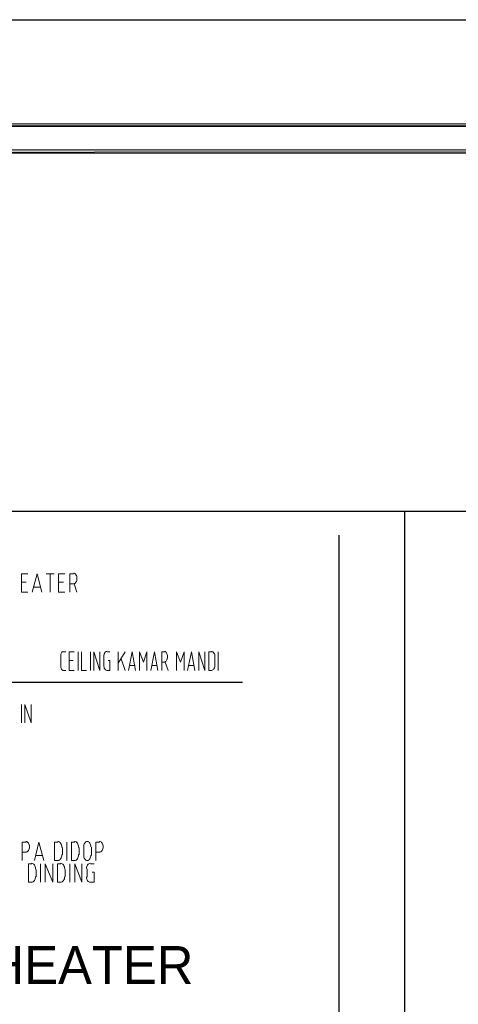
# Model space of a CAD drawing. Header units: millimetres. Extents: x 0 to 420, y 0 to 297.
# Tile 59 of 100: x 117 to 150, y 222 to 297. Entities that reach past the tile are written whole.
import ezdxf

# ---------------------------------------------------------------- set-up
doc = ezdxf.new("R2010")
doc.units = ezdxf.units.MM
for name, color, linetype in [('FILL_000000', 7, 'Continuous'), ('LINE_000000', 7, 'Continuous'), ('TEXT', 7, 'Continuous')]:
    doc.layers.add(name, color=color, linetype=linetype)

msp = doc.modelspace()

# ---------------------------------------------------------------- hatches: boundary and pattern name
at = {"layer": 'FILL_000000'}
h = msp.add_hatch(color=7, dxfattribs=at)
h.dxf.hatch_style = 1
h.paths.add_polyline_path([(412.284, 289.052), (17.653, 288.84), (17.399, 289.052), (412.284, 289.052)])
h = msp.add_hatch(color=7, dxfattribs=at)
h.dxf.hatch_style = 1
h.paths.add_polyline_path([(412.073, 288.84), (412.284, 289.052), (17.653, 288.84), (412.073, 288.84)])
h = msp.add_hatch(color=7, dxfattribs=at)
h.dxf.hatch_style = 1
h.paths.add_polyline_path([(363.178, 287.062), (19.643, 286.808), (19.431, 287.062), (363.178, 287.062)])
h = msp.add_hatch(color=7, dxfattribs=at)
h.dxf.hatch_style = 1
h.paths.add_polyline_path([(363.178, 286.808), (363.178, 287.062), (19.643, 286.808), (363.178, 286.808)])

# ---------------------------------------------------------------- linework, layer by layer
at = {"layer": 'LINE_000000', "lineweight": 25}
for p, q in [((146.219, 259.673), (146.219, 29.676)), ((61.976, 246.761), (133.943, 246.761))]:
    msp.add_line(p, q, dxfattribs=at)
at = {"layer": 'LINE_000000', "lineweight": 13}
for p, q in [((117.56, 254.339), (117.221, 254.339)), ((119.084, 254.974), (119.676, 254.974)), ((119.38, 253.577), (119.38, 254.974)), ((120.396, 254.339), (120.015, 254.339)), ((118.66, 253.958), (118.152, 253.958)), ((121.158, 254.212), (120.862, 254.212)), ((121.2, 254.212), (121.412, 253.577)), ((120.396, 249.047), (120.565, 249.047)), ((121.497, 247.65), (121.497, 249.047)), ((122.428, 247.65), (122.428, 249.047)), ((123.698, 249.047), (123.91, 249.047)), ((124.545, 247.65), (124.545, 249.047)), ((125.053, 249.047), (124.545, 248.2)), ((132.122, 247.65), (132.122, 249.047)), ((120.184, 247.989), (120.184, 248.708)), ((121.116, 248.412), (120.819, 248.412)), ((123.444, 248.031), (123.444, 248.666)), ((124.756, 248.539), (125.053, 247.65)), ((131.868, 248.073), (131.868, 248.624)), ((120.565, 247.65), (120.396, 247.65)), ((125.815, 248.031), (125.391, 248.031)), ((127.466, 248.031), (127.085, 248.031)), ((128.058, 248.285), (127.847, 248.285)), ((128.101, 248.285), (128.312, 247.65)), ((130.26, 248.031), (129.879, 248.031)), ((131.403, 247.65), (131.614, 247.65)), ((117.221, 243.671), (117.221, 245.068)), ((120.311, 233.68), (120.311, 234.23)), ((120.65, 233.257), (120.65, 234.654)), ((121.581, 233.68), (121.581, 234.23)), ((121.92, 233.638), (121.92, 234.273)), ((122.513, 234.273), (122.513, 233.638)), ((117.56, 233.892), (117.263, 233.892)), ((118.787, 233.638), (118.279, 233.638)), ((123.148, 233.892), (122.851, 233.892)), ((118.66, 231.606), (118.66, 233.003)), ((119.719, 233.257), (119.973, 233.257)), ((120.862, 231.606), (120.862, 233.003)), ((120.989, 233.257), (121.243, 233.257)), ((122.428, 233.003), (122.724, 233.003)), ((118.322, 232.029), (118.322, 232.579)), ((120.523, 232.029), (120.523, 232.579)), ((122.174, 231.987), (122.174, 232.622)), ((117.729, 231.606), (117.983, 231.606)), ((119.93, 231.606), (120.184, 231.606))]:
    msp.add_line(p, q, dxfattribs=at)
at = {"layer": 'LINE_000000', "lineweight": 25}
for points in [[(0.212, 0), (0.212, 296.926), (420.158, 296.926), (420.158, 0), (0.212, 0)], [(51.858, 259.673), (51.858, 29.676), (335.026, 29.676), (335.026, 259.673), (51.858, 259.673)], [(51.858, 259.673), (51.858, 29.676), (335.026, 29.676), (335.026, 259.673), (51.858, 259.673)]]:
    msp.add_lwpolyline(points, close=True, dxfattribs=at)
at = {"layer": 'LINE_000000', "lineweight": 0}
for points in [[(412.284, 289.052), (17.653, 288.84), (17.399, 289.052), (412.284, 289.052)], [(412.073, 288.84), (412.284, 289.052), (17.653, 288.84), (412.073, 288.84)], [(363.178, 287.062), (19.643, 286.808), (19.431, 287.062), (363.178, 287.062)], [(363.178, 286.808), (363.178, 287.062), (19.643, 286.808), (363.178, 286.808)]]:
    msp.add_lwpolyline(points, close=True, dxfattribs=at)
at = {"layer": 'LINE_000000', "lineweight": 25}
msp.add_lwpolyline([(54.864, 257.895), (54.864, 159.131), (141.266, 159.131), (141.266, 257.895)], dxfattribs=at)
at = {"layer": 'LINE_000000', "lineweight": 13}
for points in [[(121.137, 254.212), (121.192, 254.22), (121.244, 254.243), (121.291, 254.28), (121.331, 254.329), (121.365, 254.389), (121.39, 254.457), (121.406, 254.533), (121.412, 254.614), (121.406, 254.695), (121.39, 254.77), (121.365, 254.839), (121.331, 254.898), (121.291, 254.947), (121.244, 254.984), (121.192, 255.008), (121.137, 255.016)], [(117.687, 253.577), (117.221, 253.577), (117.221, 254.974), (117.687, 254.974)], [(118.025, 253.577), (118.406, 254.974), (118.745, 253.577)], [(120.481, 253.577), (120.015, 253.577), (120.015, 254.974), (120.481, 254.974)], [(120.862, 253.577), (120.862, 254.974), (121.158, 254.974)], [(120.375, 249.089), (120.336, 249.082), (120.301, 249.061), (120.268, 249.028), (120.24, 248.984), (120.217, 248.931), (120.199, 248.87), (120.188, 248.802), (120.184, 248.729)], [(121.2, 247.65), (120.819, 247.65), (120.819, 249.047), (121.2, 249.047)], [(121.751, 249.047), (121.751, 247.65), (122.132, 247.65)], [(122.682, 247.65), (122.682, 249.047), (123.148, 247.65), (123.148, 249.047)], [(123.677, 249.089), (123.63, 249.081), (123.586, 249.058), (123.547, 249.021), (123.512, 248.972), (123.484, 248.912), (123.462, 248.844), (123.449, 248.768), (123.444, 248.687)], [(125.307, 247.65), (125.603, 249.047), (125.857, 247.65)], [(126.153, 247.65), (126.153, 249.047), (126.45, 248.285), (126.704, 249.047), (126.704, 247.65)], [(127, 247.65), (127.296, 249.047), (127.55, 247.65)], [(127.847, 247.65), (127.847, 249.047), (128.058, 249.047)], [(128.037, 248.285), (128.084, 248.293), (128.128, 248.317), (128.167, 248.354), (128.202, 248.403), (128.23, 248.462), (128.252, 248.531), (128.265, 248.606), (128.27, 248.687), (128.265, 248.768), (128.252, 248.844), (128.23, 248.912), (128.202, 248.972), (128.167, 249.021), (128.128, 249.058), (128.084, 249.081), (128.037, 249.089)], [(128.947, 247.65), (128.947, 249.047), (129.244, 248.285), (129.54, 249.047), (129.54, 247.65)], [(129.794, 247.65), (130.09, 249.047), (130.344, 247.65)], [(130.641, 247.65), (130.641, 249.047), (131.106, 247.65), (131.106, 249.047)], [(131.614, 249.047), (131.403, 249.047), (131.403, 247.65)], [(131.868, 248.645), (131.863, 248.734), (131.847, 248.818), (131.821, 248.893), (131.788, 248.959), (131.747, 249.013), (131.7, 249.054), (131.649, 249.08), (131.593, 249.089)], [(123.783, 248.412), (123.91, 248.412), (123.91, 247.65), (123.698, 247.65)], [(120.184, 248.01), (120.188, 247.937), (120.199, 247.87), (120.217, 247.809), (120.24, 247.755), (120.268, 247.711), (120.301, 247.678), (120.336, 247.657), (120.375, 247.65)], [(123.444, 248.052), (123.449, 247.971), (123.462, 247.896), (123.484, 247.827), (123.512, 247.768), (123.547, 247.719), (123.586, 247.682), (123.63, 247.658), (123.677, 247.65)], [(131.593, 247.65), (131.649, 247.659), (131.7, 247.685), (131.747, 247.726), (131.788, 247.78), (131.821, 247.846), (131.847, 247.921), (131.863, 248.005), (131.868, 248.095)], [(117.475, 243.671), (117.475, 245.068), (117.941, 243.671), (117.941, 245.068)], [(117.263, 233.257), (117.263, 234.654), (117.56, 234.654)], [(117.538, 233.892), (117.594, 233.9), (117.646, 233.923), (117.692, 233.96), (117.733, 234.009), (117.767, 234.069), (117.792, 234.137), (117.808, 234.213), (117.814, 234.294), (117.808, 234.375), (117.792, 234.45), (117.767, 234.519), (117.733, 234.578), (117.692, 234.627), (117.646, 234.664), (117.594, 234.688), (117.538, 234.696)], [(118.195, 233.257), (118.533, 234.654), (118.914, 233.257)], [(119.973, 234.654), (119.719, 234.654), (119.719, 233.257)], [(120.269, 234.251), (120.263, 234.341), (120.244, 234.424), (120.215, 234.5), (120.176, 234.566), (120.129, 234.62), (120.075, 234.661), (120.015, 234.687), (119.952, 234.696)], [(121.243, 234.654), (120.989, 234.654), (120.989, 233.257)], [(121.539, 234.251), (121.533, 234.341), (121.514, 234.424), (121.485, 234.5), (121.446, 234.566), (121.399, 234.62), (121.345, 234.661), (121.285, 234.687), (121.221, 234.696)], [(122.47, 234.294), (122.465, 234.375), (122.449, 234.45), (122.423, 234.519), (122.39, 234.578), (122.349, 234.627), (122.302, 234.664), (122.251, 234.688), (122.195, 234.696), (122.14, 234.688), (122.088, 234.664), (122.041, 234.627), (122.001, 234.578), (121.967, 234.519), (121.942, 234.45), (121.926, 234.375), (121.92, 234.294)], [(122.851, 233.257), (122.851, 234.654), (123.148, 234.654)], [(123.127, 233.892), (123.182, 233.9), (123.234, 233.923), (123.28, 233.96), (123.321, 234.009), (123.355, 234.069), (123.38, 234.137), (123.396, 234.213), (123.402, 234.294), (123.396, 234.375), (123.38, 234.45), (123.355, 234.519), (123.321, 234.578), (123.28, 234.627), (123.234, 234.664), (123.182, 234.688), (123.127, 234.696)], [(119.952, 233.257), (120.015, 233.266), (120.075, 233.292), (120.129, 233.333), (120.176, 233.387), (120.215, 233.453), (120.244, 233.528), (120.263, 233.612), (120.269, 233.701)], [(121.221, 233.257), (121.285, 233.266), (121.345, 233.292), (121.399, 233.333), (121.446, 233.387), (121.485, 233.453), (121.514, 233.528), (121.533, 233.612), (121.539, 233.701)], [(121.92, 233.659), (121.926, 233.578), (121.942, 233.502), (121.967, 233.434), (122.001, 233.374), (122.041, 233.325), (122.088, 233.288), (122.14, 233.265), (122.195, 233.257), (122.251, 233.265), (122.302, 233.288), (122.349, 233.325), (122.39, 233.374), (122.423, 233.434), (122.449, 233.502), (122.465, 233.578), (122.47, 233.659)], [(117.983, 233.003), (117.729, 233.003), (117.729, 231.606)], [(118.279, 232.6), (118.273, 232.69), (118.254, 232.773), (118.225, 232.849), (118.186, 232.915), (118.139, 232.969), (118.085, 233.01), (118.026, 233.036), (117.962, 233.045)], [(118.999, 231.606), (118.999, 233.003), (119.592, 231.606), (119.592, 233.003)], [(120.184, 233.003), (119.93, 233.003), (119.93, 231.606)], [(120.481, 232.6), (120.474, 232.69), (120.456, 232.773), (120.426, 232.849), (120.388, 232.915), (120.341, 232.969), (120.287, 233.01), (120.227, 233.036), (120.163, 233.045)], [(121.243, 231.606), (121.243, 233.003), (121.793, 231.606), (121.793, 233.003)], [(122.407, 233.045), (122.351, 233.037), (122.3, 233.013), (122.253, 232.976), (122.212, 232.927), (122.179, 232.868), (122.153, 232.799), (122.137, 232.724), (122.132, 232.643)], [(117.962, 231.606), (118.026, 231.615), (118.085, 231.641), (118.139, 231.682), (118.186, 231.736), (118.225, 231.802), (118.254, 231.877), (118.273, 231.961), (118.279, 232.05)], [(120.163, 231.606), (120.227, 231.615), (120.287, 231.641), (120.341, 231.682), (120.388, 231.736), (120.426, 231.802), (120.456, 231.877), (120.474, 231.961), (120.481, 232.05)], [(122.132, 232.008), (122.137, 231.927), (122.153, 231.851), (122.179, 231.783), (122.212, 231.723), (122.253, 231.674), (122.3, 231.637), (122.351, 231.614), (122.407, 231.606)], [(122.555, 232.368), (122.724, 232.368), (122.724, 231.606), (122.428, 231.606)]]:
    msp.add_lwpolyline(points, dxfattribs=at)

# ---------------------------------------------------------------- texts
at = {"layer": 'TEXT'}
msp.add_text('INSTALASI WATER HEATER', height=2.87582, dxfattribs=at).set_placement((78.952, 223.901))

doc.saveas('drawing.dxf')
